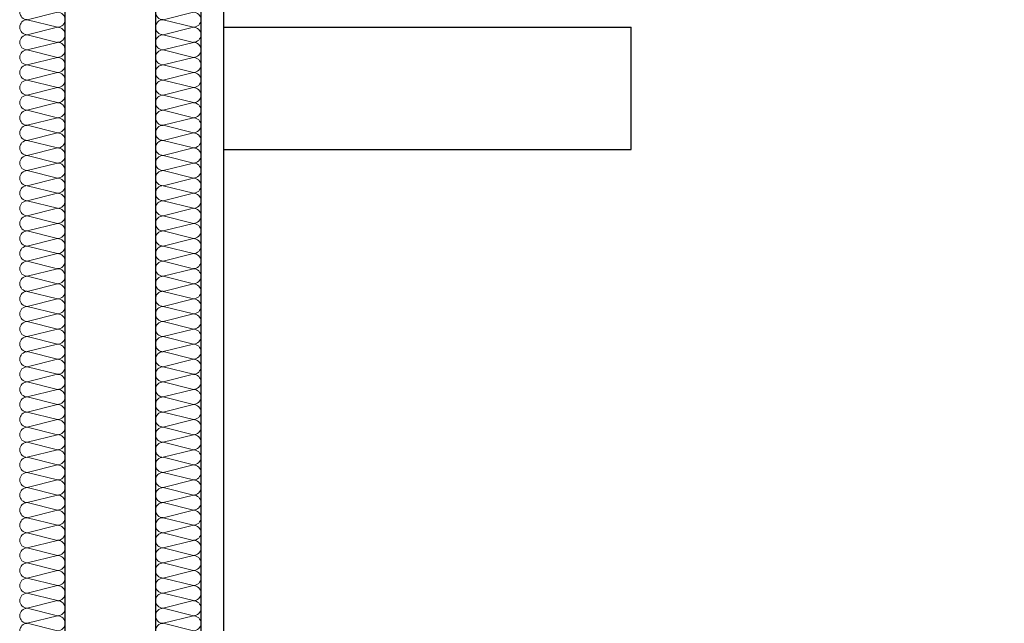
# Model space of a CAD drawing. Header units: metres. Extents: x -12 to 62.3, y -22.2 to 2.8.
# Tile 73 of 214: x 17.6 to 18.7, y -5.7 to -5. Entities that reach past the tile are written whole.
import ezdxf

# ---------------------------------------------------------------- set-up
doc = ezdxf.new("R2010")
doc.units = ezdxf.units.M
doc.header["$LTSCALE"] = 20
doc.header["$MEASUREMENT"] = 0
doc.layers.get('0').update_dxf_attribs({"color": 8, "lineweight": 9})
doc.layers.get('Defpoints').update_dxf_attribs({"color": 8, "lineweight": 9})
for name, color, linetype in [('Neubau_A-Installationswände', 8, 'Continuous'), ('Neubau_C-Sanitär', 8, 'Continuous'), ('Neubau_T-Bemaßung', 8, 'Continuous')]:
    doc.layers.add(name, color=color, linetype=linetype)
doc.styles.add('ERSTELLTER_STIL_2', font='arial.ttf')
doc.dimstyles.new('ERSTELLTER_STIL__1', dxfattribs={"dimtxt": 0.0875, "dimasz": 0.059375, "dimexe": 0.18, "dimexo": 0.0625, "dimgap": 0, "dimtad": 1, "dimzin": 0, "dimdsep": 46, "dimtxsty": 'ERSTELLTER_STIL_2', "dimblk": 'ARROWHEAD_6', "dimblk1": 'ARROWHEAD_6', "dimblk2": 'ARROWHEAD_6', "dimcen": 0.09, "dimclrd": 7, "dimclre": 7, "dimclrt": 7, "dimazin": 0, "dimtfac": 1, "dimtdec": 4, "dimtmove": 0, "dimatfit": 3, "dimfxl": 1, "dimtolj": 1, "dimtzin": 0, "dimarcsym": 0})

# ---------------------------------------------------------------- blocks, each defined once
blk = doc.blocks.new('*X367', base_point=(-18420.1572, 0))
at = {"layer": 'Neubau_A-Installationswände', "color": 8, "linetype": 'Continuous', "lineweight": 9}
for p, q in [((-21355.2339, 5.1667), (-21355.2672, 5.1583)), ((-21355.2339, 5.15), (-21355.2672, 5.1583)), ((-21355.2339, 5.15), (-21355.2672, 5.1417)), ((-21355.2339, 5.1333), (-21355.2672, 5.1417)), ((-21355.2339, 5.1333), (-21355.2672, 5.125)), ((-21355.2339, 5.1167), (-21355.2672, 5.125)), ((-21355.2339, 5.1167), (-21355.2672, 5.1083)), ((-21355.2339, 5.1), (-21355.2672, 5.1083)), ((-21355.2339, 5.1), (-21355.2672, 5.0917)), ((-21355.2339, 5.0833), (-21355.2672, 5.0917)), ((-21355.2339, 5.0833), (-21355.2672, 5.075)), ((-21355.2339, 5.0667), (-21355.2672, 5.075)), ((-21355.2339, 5.0667), (-21355.2672, 5.0583)), ((-21355.2339, 5.05), (-21355.2672, 5.0583)), ((-21355.2339, 5.05), (-21355.2672, 5.0417)), ((-21355.2339, 5.0333), (-21355.2672, 5.0417)), ((-21355.2339, 5.0333), (-21355.2672, 5.025)), ((-21355.2339, 5.0167), (-21355.2672, 5.025)), ((-21355.2339, 5.0167), (-21355.2672, 5.0083)), ((-21355.2339, 5), (-21355.2672, 5.0083)), ((-21355.2339, 5), (-21355.2672, 4.9917)), ((-21355.2339, 4.9833), (-21355.2672, 4.9917)), ((-21355.2339, 4.9833), (-21355.2672, 4.975)), ((-21355.2339, 4.9667), (-21355.2672, 4.975)), ((-21355.2339, 4.9667), (-21355.2672, 4.9583)), ((-21355.2339, 4.95), (-21355.2672, 4.9583)), ((-21355.2339, 4.95), (-21355.2672, 4.9417)), ((-21355.2339, 4.9333), (-21355.2672, 4.9417)), ((-21355.2339, 4.9333), (-21355.2672, 4.925)), ((-21355.2339, 4.9167), (-21355.2672, 4.925)), ((-21355.2339, 4.9167), (-21355.2672, 4.9083)), ((-21355.2339, 4.9), (-21355.2672, 4.9083)), ((-21355.2339, 4.9), (-21355.2672, 4.8917)), ((-21355.2339, 4.8833), (-21355.2672, 4.8917)), ((-21355.2339, 4.8833), (-21355.2672, 4.875)), ((-21355.2339, 4.8667), (-21355.2672, 4.875)), ((-21355.2339, 4.8667), (-21355.2672, 4.8583)), ((-21355.2339, 4.85), (-21355.2672, 4.8583)), ((-21355.2339, 4.85), (-21355.2672, 4.8417)), ((-21355.2339, 4.8333), (-21355.2672, 4.8417)), ((-21355.2339, 4.8333), (-21355.2672, 4.825)), ((-21355.2339, 4.8167), (-21355.2672, 4.825)), ((-21355.2339, 4.8167), (-21355.2672, 4.8083)), ((-21355.2339, 4.8), (-21355.2672, 4.8083)), ((-21355.2339, 4.8), (-21355.2672, 4.7917)), ((-21355.2339, 4.7833), (-21355.2672, 4.7917)), ((-21355.2339, 4.7833), (-21355.2672, 4.775)), ((-21355.2339, 4.7667), (-21355.2672, 4.775)), ((-21355.2339, 4.7667), (-21355.2672, 4.7583)), ((-21355.2339, 4.75), (-21355.2672, 4.7583)), ((-21355.2339, 4.75), (-21355.2672, 4.7417)), ((-21355.2339, 4.7333), (-21355.2672, 4.7417)), ((-21355.2339, 4.7333), (-21355.2672, 4.725)), ((-21355.2339, 4.7167), (-21355.2672, 4.725)), ((-21355.2339, 4.7167), (-21355.2672, 4.7083)), ((-21355.2339, 4.7), (-21355.2672, 4.7083)), ((-21355.2339, 4.7), (-21355.2672, 4.6917)), ((-21355.2339, 4.6833), (-21355.2672, 4.6917)), ((-21355.2339, 4.6833), (-21355.2672, 4.675)), ((-21355.2339, 4.6667), (-21355.2672, 4.675)), ((-21355.2339, 4.6667), (-21355.2672, 4.6583)), ((-21355.2339, 4.65), (-21355.2672, 4.6583)), ((-21355.2339, 4.65), (-21355.2672, 4.6417)), ((-21355.2339, 4.6333), (-21355.2672, 4.6417)), ((-21355.2339, 4.6333), (-21355.2672, 4.625)), ((-21355.2339, 4.6167), (-21355.2672, 4.625)), ((-21355.2339, 4.6167), (-21355.2672, 4.6083)), ((-21355.2339, 4.6), (-21355.2672, 4.6083)), ((-21355.2339, 4.6), (-21355.2672, 4.5917)), ((-21355.2339, 4.5833), (-21355.2672, 4.5917)), ((-21355.2339, 4.5833), (-21355.2672, 4.575)), ((-21355.2339, 4.5667), (-21355.2672, 4.575)), ((-21355.2339, 4.5667), (-21355.2672, 4.5583)), ((-21355.2339, 4.55), (-21355.2672, 4.5583)), ((-21355.2339, 4.55), (-21355.2672, 4.5417)), ((-21355.2339, 4.5333), (-21355.2672, 4.5417)), ((-21355.2339, 4.5333), (-21355.2672, 4.525)), ((-21355.2339, 4.5167), (-21355.2672, 4.525)), ((-21355.2339, 4.5167), (-21355.2672, 4.5083)), ((-21355.2339, 4.5), (-21355.2672, 4.5083)), ((-21355.2339, 4.5), (-21355.2672, 4.4917)), ((-21355.2339, 4.4833), (-21355.2672, 4.4917))]:
    blk.add_line(p, q, dxfattribs=at)
for centre, start, end in [((-21355.2672, 5.1667), 180, 270), ((-21355.2339, 5.1583), 0, 90), ((-21355.2672, 5.15), 90, 180), ((-21355.2339, 5.1583), 270, 0), ((-21355.2672, 5.15), 180, 270), ((-21355.2672, 5.1333), 90, 180), ((-21355.2339, 5.1417), 0, 90), ((-21355.2339, 5.1417), 270, 0), ((-21355.2672, 5.1333), 180, 270), ((-21355.2339, 5.125), 0, 90), ((-21355.2672, 5.1167), 90, 180), ((-21355.2339, 5.125), 270, 0), ((-21355.2672, 5.1167), 180, 270), ((-21355.2672, 5.1), 90, 180), ((-21355.2339, 5.1083), 0, 90), ((-21355.2339, 5.1083), 270, 0), ((-21355.2672, 5.1), 180, 270), ((-21355.2339, 5.0917), 0, 90), ((-21355.2672, 5.0833), 90, 180), ((-21355.2339, 5.0917), 270, 0), ((-21355.2672, 5.0833), 180, 270), ((-21355.2339, 5.075), 0, 90), ((-21355.2672, 5.0667), 90, 180), ((-21355.2672, 5.0667), 180, 270), ((-21355.2339, 5.075), 270, 0), ((-21355.2339, 5.0583), 0, 90), ((-21355.2672, 5.05), 90, 180), ((-21355.2339, 5.0583), 270, 0), ((-21355.2672, 5.05), 180, 270), ((-21355.2339, 5.0417), 0, 90), ((-21355.2672, 5.0333), 90, 180), ((-21355.2672, 5.0333), 180, 270), ((-21355.2339, 5.0417), 270, 0), ((-21355.2339, 5.025), 0, 90), ((-21355.2672, 5.0167), 90, 180), ((-21355.2339, 5.025), 270, 0), ((-21355.2672, 5.0167), 180, 270), ((-21355.2339, 5.0083), 0, 90), ((-21355.2672, 5), 90, 180), ((-21355.2672, 5), 180, 270), ((-21355.2339, 5.0083), 270, 0), ((-21355.2339, 4.9917), 0, 90), ((-21355.2672, 4.9833), 90, 180), ((-21355.2339, 4.9917), 270, 0), ((-21355.2672, 4.9833), 180, 270), ((-21355.2339, 4.975), 0, 90), ((-21355.2672, 4.9667), 90, 180), ((-21355.2672, 4.9667), 180, 270), ((-21355.2339, 4.975), 270, 0), ((-21355.2339, 4.9583), 0, 90), ((-21355.2672, 4.95), 90, 180), ((-21355.2339, 4.9583), 270, 0), ((-21355.2672, 4.95), 180, 270), ((-21355.2339, 4.9417), 0, 90), ((-21355.2672, 4.9333), 90, 180), ((-21355.2339, 4.9417), 270, 0), ((-21355.2672, 4.9333), 180, 270), ((-21355.2672, 4.9167), 90, 180), ((-21355.2339, 4.925), 0, 90), ((-21355.2339, 4.925), 270, 0), ((-21355.2672, 4.9167), 180, 270), ((-21355.2339, 4.9083), 0, 90), ((-21355.2672, 4.9), 90, 180), ((-21355.2339, 4.9083), 270, 0), ((-21355.2672, 4.9), 180, 270), ((-21355.2672, 4.8833), 90, 180), ((-21355.2339, 4.8917), 0, 90), ((-21355.2339, 4.8917), 270, 0), ((-21355.2672, 4.8833), 180, 270), ((-21355.2339, 4.875), 0, 90), ((-21355.2672, 4.8667), 90, 180), ((-21355.2339, 4.875), 270, 0), ((-21355.2672, 4.8667), 180, 270), ((-21355.2672, 4.85), 90, 180), ((-21355.2339, 4.8583), 0, 90), ((-21355.2339, 4.8583), 270, 0), ((-21355.2672, 4.85), 180, 270), ((-21355.2339, 4.8417), 0, 90), ((-21355.2672, 4.8333), 90, 180), ((-21355.2339, 4.8417), 270, 0), ((-21355.2672, 4.8333), 180, 270), ((-21355.2339, 4.825), 0, 90), ((-21355.2672, 4.8167), 90, 180), ((-21355.2672, 4.8167), 180, 270), ((-21355.2339, 4.825), 270, 0), ((-21355.2339, 4.8083), 0, 90), ((-21355.2672, 4.8), 90, 180), ((-21355.2339, 4.8083), 270, 0), ((-21355.2672, 4.8), 180, 270), ((-21355.2339, 4.7917), 0, 90), ((-21355.2672, 4.7833), 90, 180), ((-21355.2672, 4.7833), 180, 270), ((-21355.2339, 4.7917), 270, 0), ((-21355.2339, 4.775), 0, 90), ((-21355.2672, 4.7667), 90, 180), ((-21355.2339, 4.775), 270, 0), ((-21355.2672, 4.7667), 180, 270), ((-21355.2339, 4.7583), 0, 90), ((-21355.2672, 4.75), 90, 180), ((-21355.2672, 4.75), 180, 270), ((-21355.2339, 4.7583), 270, 0), ((-21355.2339, 4.7417), 0, 90), ((-21355.2672, 4.7333), 90, 180), ((-21355.2339, 4.7417), 270, 0), ((-21355.2672, 4.7333), 180, 270), ((-21355.2339, 4.725), 0, 90), ((-21355.2672, 4.7167), 90, 180), ((-21355.2672, 4.7167), 180, 270), ((-21355.2339, 4.725), 270, 0), ((-21355.2339, 4.7083), 0, 90), ((-21355.2672, 4.7), 90, 180), ((-21355.2339, 4.7083), 270, 0), ((-21355.2672, 4.7), 180, 270), ((-21355.2339, 4.6917), 0, 90), ((-21355.2672, 4.6833), 90, 180), ((-21355.2339, 4.6917), 270, 0), ((-21355.2672, 4.6833), 180, 270), ((-21355.2672, 4.6667), 90, 180), ((-21355.2339, 4.675), 0, 90), ((-21355.2339, 4.675), 270, 0), ((-21355.2672, 4.6667), 180, 270), ((-21355.2339, 4.6583), 0, 90), ((-21355.2672, 4.65), 90, 180), ((-21355.2339, 4.6583), 270, 0), ((-21355.2672, 4.65), 180, 270), ((-21355.2672, 4.6333), 90, 180), ((-21355.2339, 4.6417), 0, 90), ((-21355.2339, 4.6417), 270, 0), ((-21355.2672, 4.6333), 180, 270), ((-21355.2339, 4.625), 0, 90), ((-21355.2672, 4.6167), 90, 180), ((-21355.2339, 4.625), 270, 0), ((-21355.2672, 4.6167), 180, 270), ((-21355.2672, 4.6), 90, 180), ((-21355.2339, 4.6083), 0, 90), ((-21355.2339, 4.6083), 270, 0), ((-21355.2672, 4.6), 180, 270), ((-21355.2339, 4.5917), 0, 90), ((-21355.2672, 4.5833), 90, 180), ((-21355.2339, 4.5917), 270, 0), ((-21355.2672, 4.5833), 180, 270), ((-21355.2339, 4.575), 0, 90), ((-21355.2672, 4.5667), 90, 180), ((-21355.2672, 4.5667), 180, 270), ((-21355.2339, 4.575), 270, 0), ((-21355.2339, 4.5583), 0, 90), ((-21355.2672, 4.55), 90, 180), ((-21355.2339, 4.5583), 270, 0), ((-21355.2672, 4.55), 180, 270), ((-21355.2339, 4.5417), 0, 90), ((-21355.2672, 4.5333), 90, 180), ((-21355.2672, 4.5333), 180, 270), ((-21355.2339, 4.5417), 270, 0), ((-21355.2339, 4.525), 0, 90), ((-21355.2672, 4.5167), 90, 180), ((-21355.2339, 4.525), 270, 0), ((-21355.2672, 4.5167), 180, 270), ((-21355.2339, 4.5083), 0, 90), ((-21355.2672, 4.5), 90, 180), ((-21355.2672, 4.5), 180, 270), ((-21355.2339, 4.5083), 270, 0), ((-21355.2339, 4.4917), 0, 90), ((-21355.2672, 4.4833), 90, 180), ((-21355.2339, 4.4917), 270, 0)]:
    blk.add_arc(centre, 0.00833, start, end, dxfattribs=at)
blk = doc.blocks.new('*X368', base_point=(-18420.1572, 0))
at = {"layer": 'Neubau_A-Installationswände', "color": 8, "linetype": 'Continuous', "lineweight": 9}
for p, q in [((-21355.3839, 5.1667), (-21355.4172, 5.1583)), ((-21355.3839, 5.15), (-21355.4172, 5.1583)), ((-21355.3839, 5.15), (-21355.4172, 5.1417)), ((-21355.3839, 5.1333), (-21355.4172, 5.1417)), ((-21355.3839, 5.1333), (-21355.4172, 5.125)), ((-21355.3839, 5.1167), (-21355.4172, 5.125)), ((-21355.3839, 5.1167), (-21355.4172, 5.1083)), ((-21355.3839, 5.1), (-21355.4172, 5.1083)), ((-21355.3839, 5.1), (-21355.4172, 5.0917)), ((-21355.3839, 5.0833), (-21355.4172, 5.0917)), ((-21355.3839, 5.0833), (-21355.4172, 5.075)), ((-21355.3839, 5.0667), (-21355.4172, 5.075)), ((-21355.3839, 5.0667), (-21355.4172, 5.0583)), ((-21355.3839, 5.05), (-21355.4172, 5.0583)), ((-21355.3839, 5.05), (-21355.4172, 5.0417)), ((-21355.3839, 5.0333), (-21355.4172, 5.0417)), ((-21355.3839, 5.0333), (-21355.4172, 5.025)), ((-21355.3839, 5.0167), (-21355.4172, 5.025)), ((-21355.3839, 5.0167), (-21355.4172, 5.0083)), ((-21355.3839, 5), (-21355.4172, 5.0083)), ((-21355.3839, 5), (-21355.4172, 4.9917)), ((-21355.3839, 4.9833), (-21355.4172, 4.9917)), ((-21355.3839, 4.9833), (-21355.4172, 4.975)), ((-21355.3839, 4.9667), (-21355.4172, 4.975)), ((-21355.3839, 4.9667), (-21355.4172, 4.9583)), ((-21355.3839, 4.95), (-21355.4172, 4.9583)), ((-21355.3839, 4.95), (-21355.4172, 4.9417)), ((-21355.3839, 4.9333), (-21355.4172, 4.9417)), ((-21355.3839, 4.9333), (-21355.4172, 4.925)), ((-21355.3839, 4.9167), (-21355.4172, 4.925)), ((-21355.3839, 4.9167), (-21355.4172, 4.9083)), ((-21355.3839, 4.9), (-21355.4172, 4.9083)), ((-21355.3839, 4.9), (-21355.4172, 4.8917)), ((-21355.3839, 4.8833), (-21355.4172, 4.8917)), ((-21355.3839, 4.8833), (-21355.4172, 4.875)), ((-21355.3839, 4.8667), (-21355.4172, 4.875)), ((-21355.3839, 4.8667), (-21355.4172, 4.8583)), ((-21355.3839, 4.85), (-21355.4172, 4.8583)), ((-21355.3839, 4.85), (-21355.4172, 4.8417)), ((-21355.3839, 4.8333), (-21355.4172, 4.8417)), ((-21355.3839, 4.8333), (-21355.4172, 4.825)), ((-21355.3839, 4.8167), (-21355.4172, 4.825)), ((-21355.3839, 4.8167), (-21355.4172, 4.8083)), ((-21355.3839, 4.8), (-21355.4172, 4.8083)), ((-21355.3839, 4.8), (-21355.4172, 4.7917)), ((-21355.3839, 4.7833), (-21355.4172, 4.7917)), ((-21355.3839, 4.7833), (-21355.4172, 4.775)), ((-21355.3839, 4.7667), (-21355.4172, 4.775)), ((-21355.3839, 4.7667), (-21355.4172, 4.7583)), ((-21355.3839, 4.75), (-21355.4172, 4.7583)), ((-21355.3839, 4.75), (-21355.4172, 4.7417)), ((-21355.3839, 4.7333), (-21355.4172, 4.7417)), ((-21355.3839, 4.7333), (-21355.4172, 4.725)), ((-21355.3839, 4.7167), (-21355.4172, 4.725)), ((-21355.3839, 4.7167), (-21355.4172, 4.7083)), ((-21355.3839, 4.7), (-21355.4172, 4.7083)), ((-21355.3839, 4.7), (-21355.4172, 4.6917)), ((-21355.3839, 4.6833), (-21355.4172, 4.6917)), ((-21355.3839, 4.6833), (-21355.4172, 4.675)), ((-21355.3839, 4.6667), (-21355.4172, 4.675)), ((-21355.3839, 4.6667), (-21355.4172, 4.6583)), ((-21355.3839, 4.65), (-21355.4172, 4.6583)), ((-21355.3839, 4.65), (-21355.4172, 4.6417)), ((-21355.3839, 4.6333), (-21355.4172, 4.6417)), ((-21355.3839, 4.6333), (-21355.4172, 4.625)), ((-21355.3839, 4.6167), (-21355.4172, 4.625)), ((-21355.3839, 4.6167), (-21355.4172, 4.6083)), ((-21355.3839, 4.6), (-21355.4172, 4.6083)), ((-21355.3839, 4.6), (-21355.4172, 4.5917)), ((-21355.3839, 4.5833), (-21355.4172, 4.5917)), ((-21355.3839, 4.5833), (-21355.4172, 4.575)), ((-21355.3839, 4.5667), (-21355.4172, 4.575)), ((-21355.3839, 4.5667), (-21355.4172, 4.5583)), ((-21355.3839, 4.55), (-21355.4172, 4.5583)), ((-21355.3839, 4.55), (-21355.4172, 4.5417)), ((-21355.3839, 4.5333), (-21355.4172, 4.5417)), ((-21355.3839, 4.5333), (-21355.4172, 4.525)), ((-21355.3839, 4.5167), (-21355.4172, 4.525)), ((-21355.3839, 4.5167), (-21355.4172, 4.5083)), ((-21355.3839, 4.5), (-21355.4172, 4.5083)), ((-21355.3839, 4.5), (-21355.4172, 4.4917)), ((-21355.3839, 4.4833), (-21355.4172, 4.4917))]:
    blk.add_line(p, q, dxfattribs=at)
for centre, start, end in [((-21355.4172, 5.1667), 180, 270), ((-21355.3839, 5.1583), 0, 90), ((-21355.4172, 5.15), 90, 180), ((-21355.3839, 5.1583), 270, 0), ((-21355.4172, 5.15), 180, 270), ((-21355.4172, 5.1333), 90, 180), ((-21355.3839, 5.1417), 0, 90), ((-21355.3839, 5.1417), 270, 0), ((-21355.4172, 5.1333), 180, 270), ((-21355.3839, 5.125), 0, 90), ((-21355.4172, 5.1167), 90, 180), ((-21355.3839, 5.125), 270, 0), ((-21355.4172, 5.1167), 180, 270), ((-21355.4172, 5.1), 90, 180), ((-21355.3839, 5.1083), 0, 90), ((-21355.3839, 5.1083), 270, 0), ((-21355.4172, 5.1), 180, 270), ((-21355.3839, 5.0917), 0, 90), ((-21355.4172, 5.0833), 90, 180), ((-21355.3839, 5.0917), 270, 0), ((-21355.4172, 5.0833), 180, 270), ((-21355.3839, 5.075), 0, 90), ((-21355.4172, 5.0667), 90, 180), ((-21355.4172, 5.0667), 180, 270), ((-21355.3839, 5.075), 270, 0), ((-21355.3839, 5.0583), 0, 90), ((-21355.4172, 5.05), 90, 180), ((-21355.3839, 5.0583), 270, 0), ((-21355.4172, 5.05), 180, 270), ((-21355.3839, 5.0417), 0, 90), ((-21355.4172, 5.0333), 90, 180), ((-21355.4172, 5.0333), 180, 270), ((-21355.3839, 5.0417), 270, 0), ((-21355.3839, 5.025), 0, 90), ((-21355.4172, 5.0167), 90, 180), ((-21355.3839, 5.025), 270, 0), ((-21355.4172, 5.0167), 180, 270), ((-21355.3839, 5.0083), 0, 90), ((-21355.4172, 5), 90, 180), ((-21355.4172, 5), 180, 270), ((-21355.3839, 5.0083), 270, 0), ((-21355.3839, 4.9917), 0, 90), ((-21355.4172, 4.9833), 90, 180), ((-21355.3839, 4.9917), 270, 0), ((-21355.4172, 4.9833), 180, 270), ((-21355.3839, 4.975), 0, 90), ((-21355.4172, 4.9667), 90, 180), ((-21355.4172, 4.9667), 180, 270), ((-21355.3839, 4.975), 270, 0), ((-21355.3839, 4.9583), 0, 90), ((-21355.4172, 4.95), 90, 180), ((-21355.3839, 4.9583), 270, 0), ((-21355.4172, 4.95), 180, 270), ((-21355.3839, 4.9417), 0, 90), ((-21355.4172, 4.9333), 90, 180), ((-21355.3839, 4.9417), 270, 0), ((-21355.4172, 4.9333), 180, 270), ((-21355.4172, 4.9167), 90, 180), ((-21355.3839, 4.925), 0, 90), ((-21355.3839, 4.925), 270, 0), ((-21355.4172, 4.9167), 180, 270), ((-21355.3839, 4.9083), 0, 90), ((-21355.4172, 4.9), 90, 180), ((-21355.3839, 4.9083), 270, 0), ((-21355.4172, 4.9), 180, 270), ((-21355.4172, 4.8833), 90, 180), ((-21355.3839, 4.8917), 0, 90), ((-21355.3839, 4.8917), 270, 0), ((-21355.4172, 4.8833), 180, 270), ((-21355.3839, 4.875), 0, 90), ((-21355.4172, 4.8667), 90, 180), ((-21355.3839, 4.875), 270, 0), ((-21355.4172, 4.8667), 180, 270), ((-21355.4172, 4.85), 90, 180), ((-21355.3839, 4.8583), 0, 90), ((-21355.3839, 4.8583), 270, 0), ((-21355.4172, 4.85), 180, 270), ((-21355.3839, 4.8417), 0, 90), ((-21355.4172, 4.8333), 90, 180), ((-21355.3839, 4.8417), 270, 0), ((-21355.4172, 4.8333), 180, 270), ((-21355.3839, 4.825), 0, 90), ((-21355.4172, 4.8167), 90, 180), ((-21355.4172, 4.8167), 180, 270), ((-21355.3839, 4.825), 270, 0), ((-21355.3839, 4.8083), 0, 90), ((-21355.4172, 4.8), 90, 180), ((-21355.3839, 4.8083), 270, 0), ((-21355.4172, 4.8), 180, 270), ((-21355.3839, 4.7917), 0, 90), ((-21355.4172, 4.7833), 90, 180), ((-21355.4172, 4.7833), 180, 270), ((-21355.3839, 4.7917), 270, 0), ((-21355.3839, 4.775), 0, 90), ((-21355.4172, 4.7667), 90, 180), ((-21355.3839, 4.775), 270, 0), ((-21355.4172, 4.7667), 180, 270), ((-21355.3839, 4.7583), 0, 90), ((-21355.4172, 4.75), 90, 180), ((-21355.4172, 4.75), 180, 270), ((-21355.3839, 4.7583), 270, 0), ((-21355.3839, 4.7417), 0, 90), ((-21355.4172, 4.7333), 90, 180), ((-21355.3839, 4.7417), 270, 0), ((-21355.4172, 4.7333), 180, 270), ((-21355.3839, 4.725), 0, 90), ((-21355.4172, 4.7167), 90, 180), ((-21355.4172, 4.7167), 180, 270), ((-21355.3839, 4.725), 270, 0), ((-21355.3839, 4.7083), 0, 90), ((-21355.4172, 4.7), 90, 180), ((-21355.3839, 4.7083), 270, 0), ((-21355.4172, 4.7), 180, 270), ((-21355.3839, 4.6917), 0, 90), ((-21355.4172, 4.6833), 90, 180), ((-21355.3839, 4.6917), 270, 0), ((-21355.4172, 4.6833), 180, 270), ((-21355.4172, 4.6667), 90, 180), ((-21355.3839, 4.675), 0, 90), ((-21355.3839, 4.675), 270, 0), ((-21355.4172, 4.6667), 180, 270), ((-21355.3839, 4.6583), 0, 90), ((-21355.4172, 4.65), 90, 180), ((-21355.3839, 4.6583), 270, 0), ((-21355.4172, 4.65), 180, 270), ((-21355.4172, 4.6333), 90, 180), ((-21355.3839, 4.6417), 0, 90), ((-21355.3839, 4.6417), 270, 0), ((-21355.4172, 4.6333), 180, 270), ((-21355.3839, 4.625), 0, 90), ((-21355.4172, 4.6167), 90, 180), ((-21355.3839, 4.625), 270, 0), ((-21355.4172, 4.6167), 180, 270), ((-21355.4172, 4.6), 90, 180), ((-21355.3839, 4.6083), 0, 90), ((-21355.3839, 4.6083), 270, 0), ((-21355.4172, 4.6), 180, 270), ((-21355.3839, 4.5917), 0, 90), ((-21355.4172, 4.5833), 90, 180), ((-21355.3839, 4.5917), 270, 0), ((-21355.4172, 4.5833), 180, 270), ((-21355.3839, 4.575), 0, 90), ((-21355.4172, 4.5667), 90, 180), ((-21355.4172, 4.5667), 180, 270), ((-21355.3839, 4.575), 270, 0), ((-21355.3839, 4.5583), 0, 90), ((-21355.4172, 4.55), 90, 180), ((-21355.3839, 4.5583), 270, 0), ((-21355.4172, 4.55), 180, 270), ((-21355.3839, 4.5417), 0, 90), ((-21355.4172, 4.5333), 90, 180), ((-21355.4172, 4.5333), 180, 270), ((-21355.3839, 4.5417), 270, 0), ((-21355.3839, 4.525), 0, 90), ((-21355.4172, 4.5167), 90, 180), ((-21355.3839, 4.525), 270, 0), ((-21355.4172, 4.5167), 180, 270), ((-21355.3839, 4.5083), 0, 90), ((-21355.4172, 4.5), 90, 180), ((-21355.4172, 4.5), 180, 270), ((-21355.3839, 4.5083), 270, 0), ((-21355.3839, 4.4917), 0, 90), ((-21355.4172, 4.4833), 90, 180), ((-21355.3839, 4.4917), 270, 0)]:
    blk.add_arc(centre, 0.00833, start, end, dxfattribs=at)
blk = doc.blocks.new('ARROWHEAD_6')
at = {"color": 0, "linetype": 'Continuous', "lineweight": 0}
for p, q in [((-0.5, -0.5), (0.5, 0.5)), ((0, 0), (-1, 0))]:
    blk.add_line(p, q, dxfattribs=at)
blk = doc.blocks.new('*D511')
at = {"layer": 'Defpoints', "color": 0, "linetype": 'Continuous', "transparency": 16777216}
for p in [(2.6448, -3.025), (42.69, -3.025), (55.892, -6.025)]:
    blk.add_point(p, dxfattribs=at)
at = {"layer": 'Neubau_T-Bemaßung', "linetype": 'Continuous', "lineweight": -2, "transparency": 16777216}
for p, q in [((42.6275, -3.025), (2.4648, -3.025)), ((2.6448, -3.0844), (2.6448, -4.415)), ((2.6448, -5.9656), (2.6448, -4.642)), ((55.8295, -6.025), (2.4648, -6.025))]:
    blk.add_line(p, q, dxfattribs=at)
at = {"layer": 'Neubau_T-Bemaßung', "linetype": 'Continuous', "lineweight": -2, "transparency": 16777216, "xscale": 0.059375, "yscale": 0.059375, "zscale": 0.059375}
for p, rotation in [((2.6448, -3.025), 90), ((2.6448, -6.025), 270)]:
    blk.add_blockref('ARROWHEAD_6', p, dxfattribs=dict(at, rotation=rotation))
at = {"layer": 'Neubau_T-Bemaßung', "linetype": 'Continuous', "transparency": 16777216, "insert": (2.6448, -4.5285), "char_height": 0.0875, "attachment_point": 5, "rotation": 90, "style": 'ERSTELLTER_STIL_2'}
blk.add_mtext('\\A1;3.00', dxfattribs=at)
blk = doc.blocks.new('*D448')
at = {"layer": 'Defpoints', "color": 0, "linetype": 'Continuous', "transparency": 16777216}
for p in [(2.9948, -2.695), (45.355, -2.695), (45.355, -6.195)]:
    blk.add_point(p, dxfattribs=at)
at = {"layer": 'Neubau_T-Bemaßung', "linetype": 'Continuous', "lineweight": -2, "transparency": 16777216}
for p, q in [((45.2925, -2.695), (2.8148, -2.695)), ((2.9948, -2.7544), (2.9948, -4.335)), ((2.9948, -6.1356), (2.9948, -4.562)), ((45.2925, -6.195), (2.8148, -6.195))]:
    blk.add_line(p, q, dxfattribs=at)
at = {"layer": 'Neubau_T-Bemaßung', "linetype": 'Continuous', "lineweight": -2, "transparency": 16777216, "xscale": 0.059375, "yscale": 0.059375, "zscale": 0.059375}
for p, rotation in [((2.9948, -2.695), 90), ((2.9948, -6.195), 270)]:
    blk.add_blockref('ARROWHEAD_6', p, dxfattribs=dict(at, rotation=rotation))
at = {"layer": 'Neubau_T-Bemaßung', "linetype": 'Continuous', "transparency": 16777216, "insert": (2.9948, -4.4485), "char_height": 0.0875, "attachment_point": 5, "rotation": 90, "style": 'ERSTELLTER_STIL_2'}
blk.add_mtext('\\A1;3.50', dxfattribs=at)
blk = doc.blocks.new('*D423')
at = {"layer": 'Defpoints', "color": 0, "linetype": 'Continuous', "transparency": 16777216}
for p in [(8.7601, -3.025), (42.69, -3.025), (55.892, -6.025)]:
    blk.add_point(p, dxfattribs=at)
at = {"layer": 'Neubau_T-Bemaßung', "linetype": 'Continuous', "lineweight": -2, "transparency": 16777216}
for p, q in [((42.6275, -3.025), (8.5801, -3.025)), ((8.7601, -3.0844), (8.7601, -4.415)), ((8.7601, -5.9656), (8.7601, -4.642)), ((55.8295, -6.025), (8.5801, -6.025))]:
    blk.add_line(p, q, dxfattribs=at)
at = {"layer": 'Neubau_T-Bemaßung', "linetype": 'Continuous', "lineweight": -2, "transparency": 16777216, "xscale": 0.059375, "yscale": 0.059375, "zscale": 0.059375}
for p, rotation in [((8.7601, -3.025), 90), ((8.7601, -6.025), 270)]:
    blk.add_blockref('ARROWHEAD_6', p, dxfattribs=dict(at, rotation=rotation))
at = {"layer": 'Neubau_T-Bemaßung', "linetype": 'Continuous', "transparency": 16777216, "insert": (8.7601, -4.5285), "char_height": 0.0875, "attachment_point": 5, "rotation": 90, "style": 'ERSTELLTER_STIL_2'}
blk.add_mtext('\\A1;3.00', dxfattribs=at)
blk = doc.blocks.new('*D432')
at = {"layer": 'Defpoints', "color": 0, "linetype": 'Continuous', "transparency": 16777216}
for p in [(9.1101, -2.695), (45.355, -2.695), (45.355, -6.195)]:
    blk.add_point(p, dxfattribs=at)
at = {"layer": 'Neubau_T-Bemaßung', "linetype": 'Continuous', "lineweight": -2, "transparency": 16777216}
for p, q in [((45.2925, -2.695), (8.9301, -2.695)), ((9.1101, -2.7544), (9.1101, -4.335)), ((9.1101, -6.1356), (9.1101, -4.562)), ((45.2925, -6.195), (8.9301, -6.195))]:
    blk.add_line(p, q, dxfattribs=at)
at = {"layer": 'Neubau_T-Bemaßung', "linetype": 'Continuous', "lineweight": -2, "transparency": 16777216, "xscale": 0.059375, "yscale": 0.059375, "zscale": 0.059375}
for p, rotation in [((9.1101, -2.695), 90), ((9.1101, -6.195), 270)]:
    blk.add_blockref('ARROWHEAD_6', p, dxfattribs=dict(at, rotation=rotation))
at = {"layer": 'Neubau_T-Bemaßung', "linetype": 'Continuous', "transparency": 16777216, "insert": (9.1101, -4.4485), "char_height": 0.0875, "attachment_point": 5, "rotation": 90, "style": 'ERSTELLTER_STIL_2'}
blk.add_mtext('\\A1;3.50', dxfattribs=at)

msp = doc.modelspace()

# ---------------------------------------------------------------- linework, layer by layer
at = {"layer": 'Neubau_A-Installationswände', "linetype": 'Continuous'}
for p, q in [((17.695, -2.695), (17.695, -6.195)), ((17.795, -2.695), (17.795, -6.195)), ((17.845, -2.695), (17.845, -6.195)), ((17.87, -3.525), (17.87, -6.025))]:
    msp.add_line(p, q, dxfattribs=at)
at = {"layer": 'Neubau_C-Sanitär', "linetype": 'Continuous'}
for p, q in [((17.87, -5.025), (17.8744, -5.025)), ((17.8744, -5.025), (17.885, -5.025)), ((17.885, -5.025), (18.305, -5.025)), ((18.305, -5.025), (18.3156, -5.025)), ((18.3156, -5.025), (18.32, -5.025)), ((18.32, -5.16), (18.32, -5.025)), ((17.87, -5.16), (17.8744, -5.16)), ((17.8744, -5.16), (17.885, -5.16)), ((17.885, -5.16), (18.305, -5.16)), ((18.305, -5.16), (18.3156, -5.16)), ((18.3156, -5.16), (18.32, -5.16))]:
    msp.add_line(p, q, dxfattribs=at)

# ---------------------------------------------------------------- block references
at = {"layer": 'Neubau_A-Installationswände'}
for name in ['*X368', '*X367']:
    msp.add_blockref(name, (2952.9134, -10.175), dxfattribs=at)

# ---------------------------------------------------------------- dimensions: what is measured, and where the dimension line sits
at = {"layer": 'Neubau_T-Bemaßung', "linetype": 'Continuous'}
for base, p1, p2, picture, middle in [((2.9948, -2.695), (45.355, -6.195), (45.355, -2.695), '*D448', (2.9948, -4.4485)), ((9.1101, -2.695), (45.355, -6.195), (45.355, -2.695), '*D432', (9.1101, -4.4485)), ((2.6448, -3.025), (55.892, -6.025), (42.69, -3.025), '*D511', (2.6448, -4.5285)), ((8.7601, -3.025), (55.892, -6.025), (42.69, -3.025), '*D423', (8.7601, -4.5285))]:
    dim = msp.add_linear_dim(base=base, p1=p1, p2=p2, angle=90, dimstyle='ERSTELLTER_STIL__1', override={"dimclrd": 256, "dimclre": 256, "dimclrt": 256}, dxfattribs=at)
    dim.commit()
    dim.dimension.update_dxf_attribs({"geometry": picture, "text_midpoint": middle, "dimtype": 160, "text_rotation": 90})

doc.saveas('drawing.dxf')
